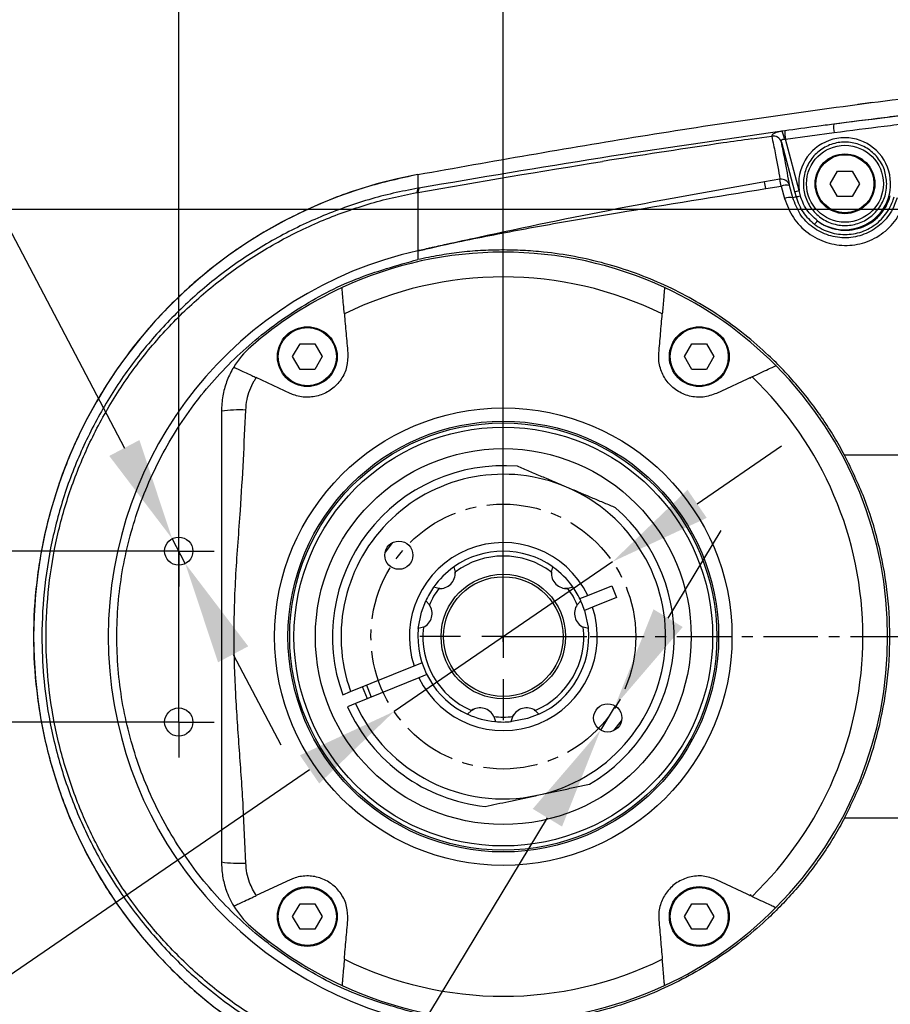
# Model space of a CAD drawing. Header units: millimetres. Extents: x 7590 to 10884, y -1862 to 419.
# Tile 61 of 83: x 8083 to 8184, y -53 to 62. Entities that reach past the tile are written whole.
import ezdxf

# ---------------------------------------------------------------- set-up
doc = ezdxf.new("R2010")
doc.units = ezdxf.units.MM
doc.header["$PDSIZE"] = -1
doc.linetypes.add('CENTER', pattern=[10.16, 6.35, -1.27, 1.27, -1.27])
doc.layers.add('D中心线OR符号线', color=7, linetype='Continuous')
doc.styles.get("Standard").update_dxf_attribs({"font": 'times.ttf'})
doc.dimstyles.new('ISO-25', dxfattribs={"dimtxt": 18, "dimasz": 15, "dimexe": 1.25, "dimexo": 0.625, "dimtad": 1, "dimtoh": 1, "dimtxsty": 'Standard', "dimcen": 2.5, "dimadec": 0, "dimazin": 0, "dimtfac": 1, "dimtmove": 0, "dimatfit": 3, "dimfxl": 1, "dimarcsym": 0})

# ---------------------------------------------------------------- blocks, each defined once
blk = doc.blocks.new('SW_CENTERMARKSYMBOL_15')
at = {"layer": 'D中心线OR符号线', "color": 0}
for p, q in [((0, 0.5), (0, 0.83)), ((0, 0), (0, 0.5)), ((-0.5, 0), (-0.83, 0)), ((0, 0), (-0.5, 0)), ((0, 0), (0, -0.5)), ((0, 0), (0.5, 0)), ((0.5, 0), (0.83, 0)), ((0, -0.5), (0, -0.83))]:
    blk.add_line(p, q, dxfattribs=at)
blk = doc.blocks.new('SW_CENTERMARKSYMBOL_16')
at = {"layer": 'D中心线OR符号线', "color": 0}
for p, q in [((0, 0.5), (0, 0.83)), ((0, 0), (0, 0.5)), ((-0.5, 0), (-0.83, 0)), ((0, 0), (-0.5, 0)), ((0, 0), (0, -0.5)), ((0, 0), (0.5, 0)), ((0.5, 0), (0.83, 0)), ((0, -0.5), (0, -0.83))]:
    blk.add_line(p, q, dxfattribs=at)
blk = doc.blocks.new('SW_CENTERMARKSYMBOL_17')
at = {"layer": 'D中心线OR符号线', "color": 0}
for p, q in [((0, 1), (0, 1.958)), ((0, 0), (0, 0.5)), ((-1, 0), (-1.958, 0)), ((0, 0), (-0.5, 0)), ((0, 0), (0, -0.5)), ((0, 0), (0.5, 0)), ((1, 0), (1.958, 0)), ((0, -1), (0, -1.958))]:
    blk.add_line(p, q, dxfattribs=at)
blk = doc.blocks.new('*D56')
at = {"color": 0, "lineweight": -2}
for p, q in [((8194.14, 40.8), (8194.14, 95.82)), ((8214.14, 40.8), (8214.14, 95.82)), ((8182.14, 94.57), (8170.14, 94.57)), ((8214.14, 94.57), (8194.14, 94.57)), ((8226.14, 94.57), (8238.14, 94.57))]:
    blk.add_line(p, q, dxfattribs=at)
at = {"color": 0}
for points in [[(8182.14, 92.57), (8182.14, 96.57), (8194.14, 94.57)], [(8226.14, 96.57), (8226.14, 92.57), (8214.14, 94.57)]]:
    blk.add_solid(points, dxfattribs=at)
at = {"layer": 'Defpoints', "color": 0}
for p in [(8194.14, 94.57), (8194.14, 40.18), (8214.14, 40.18)]:
    blk.add_point(p, dxfattribs=at)
at = {"color": 0, "insert": (8209.86, 102.82), "char_height": 15, "attachment_point": 5}
blk.add_mtext('20', dxfattribs=at)
blk = doc.blocks.new('*D58')
at = {"color": 0, "lineweight": -2}
for p, q in [((8139.14, -10.45), (8139.14, 95.82)), ((8194.14, 40.8), (8194.14, 95.82)), ((8151.14, 94.57), (8182.14, 94.57))]:
    blk.add_line(p, q, dxfattribs=at)
at = {"color": 0}
for points in [[(8151.14, 96.57), (8151.14, 92.57), (8139.14, 94.57)], [(8182.14, 92.57), (8182.14, 96.57), (8194.14, 94.57)]]:
    blk.add_solid(points, dxfattribs=at)
at = {"layer": 'Defpoints', "color": 0}
for p in [(8194.14, 94.57), (8194.14, 40.18), (8139.14, -11.07)]:
    blk.add_point(p, dxfattribs=at)
at = {"color": 0, "insert": (8164.14, 102.82), "char_height": 15, "attachment_point": 5}
blk.add_mtext('55', dxfattribs=at)
blk = doc.blocks.new('*D59')
at = {"color": 0, "lineweight": -2}
for p, q in [((8101.14, -19.29), (8101.14, 95.82)), ((8139.14, -9.2), (8139.14, 95.82)), ((8127.14, 94.57), (8113.14, 94.57))]:
    blk.add_line(p, q, dxfattribs=at)
at = {"color": 0}
for points in [[(8113.14, 96.57), (8113.14, 92.57), (8101.14, 94.57)], [(8127.14, 92.57), (8127.14, 96.57), (8139.14, 94.57)]]:
    blk.add_solid(points, dxfattribs=at)
at = {"layer": 'Defpoints', "color": 0}
for p in [(8101.14, 94.57), (8139.14, -9.82), (8101.14, -19.91)]:
    blk.add_point(p, dxfattribs=at)
at = {"color": 0, "insert": (8120.14, 102.82), "char_height": 15, "attachment_point": 5}
blk.add_mtext('38', dxfattribs=at)
blk = doc.blocks.new('*D60')
at = {"color": 0, "lineweight": -2}
for p, q in [((8139.14, -9.2), (8139.14, 144.1)), ((8269.14, 40.8), (8269.14, 144.1)), ((8151.14, 142.85), (8257.14, 142.85))]:
    blk.add_line(p, q, dxfattribs=at)
at = {"color": 0}
for points in [[(8151.14, 144.85), (8151.14, 140.85), (8139.14, 142.85)], [(8257.14, 140.85), (8257.14, 144.85), (8269.14, 142.85)]]:
    blk.add_solid(points, dxfattribs=at)
at = {"layer": 'Defpoints', "color": 0}
for p in [(8269.14, 142.85), (8269.14, 40.18), (8139.14, -9.82)]:
    blk.add_point(p, dxfattribs=at)
at = {"color": 0, "insert": (8204.14, 151.11), "char_height": 15, "attachment_point": 5}
blk.add_mtext('130', dxfattribs=at)
blk = doc.blocks.new('*D61')
at = {"color": 0, "lineweight": -2}
for p, q in [((7983.58, 92.62), (8052.4, 92.62)), ((8052.4, 92.62), (8094.78, 12.25)), ((8101.91, -1.28), (8100.37, 1.64)), ((8107.51, -11.9), (8113.11, -22.51))]:
    blk.add_line(p, q, dxfattribs=at)
at = {"color": 0}
for points in [[(8093.01, 11.32), (8096.54, 13.18), (8100.37, 1.64)], [(8109.28, -10.96), (8105.74, -12.83), (8101.91, -1.28)]]:
    blk.add_solid(points, dxfattribs=at)
at = {"layer": 'Defpoints', "color": 0}
for p in [(8100.37, 1.64), (8101.91, -1.28)]:
    blk.add_point(p, dxfattribs=at)
at = {"color": 0, "insert": (8017.68, 100.9), "char_height": 15, "attachment_point": 5}
blk.add_mtext('{\\fTimes New Roman|b0|i0|c0|p0;2-M4\\famgdt|b0|i0|c0|p0;\\W0.7;x\\fTimes New Roman|b0|i0|c0|p0;8}', dxfattribs=at)
blk = doc.blocks.new('*D63')
at = {"color": 0, "lineweight": -2}
for p, q in [((8196.67, -46.41), (8198.89, -34.61)), ((8194.45, -58.2), (8193.84, -61.44)), ((8172.01, -177.43), (8191.62, -73.24)), ((8103.06, -177.43), (8172.01, -177.43))]:
    blk.add_line(p, q, dxfattribs=at)
at = {"color": 0}
for points in [[(8194.7, -46.04), (8198.63, -46.78), (8194.45, -58.2)], [(8193.58, -73.61), (8189.65, -72.87), (8193.84, -61.44)]]:
    blk.add_solid(points, dxfattribs=at)
at = {"layer": 'Defpoints', "color": 0}
for p in [(8194.45, -58.2), (8193.84, -61.44)]:
    blk.add_point(p, dxfattribs=at)
at = {"color": 0, "insert": (8137.22, -169.14), "char_height": 15, "attachment_point": 5}
blk.add_mtext('{\\fTimes New Roman|b0|i0|c0|p18;4-M4\\famgdt|b0|i0|c0|p18;\\W0.7;x\\fTimes New Roman|b0|i0|c0|p18;8}', dxfattribs=at)
blk = doc.blocks.new('*D64')
at = {"color": 0, "lineweight": -2}
for p, q in [((8268.52, 40.18), (7973.51, 40.18)), ((7974.76, 28.18), (7974.76, -47.82)), ((8268.52, -59.82), (7973.51, -59.82))]:
    blk.add_line(p, q, dxfattribs=at)
at = {"color": 0}
for points in [[(7976.76, 28.18), (7972.76, 28.18), (7974.76, 40.18)], [(7972.76, -47.82), (7976.76, -47.82), (7974.76, -59.82)]]:
    blk.add_solid(points, dxfattribs=at)
at = {"layer": 'Defpoints', "color": 0}
for p in [(8269.14, 40.18), (7974.76, -59.82), (8269.14, -59.82)]:
    blk.add_point(p, dxfattribs=at)
at = {"color": 0, "insert": (7966.51, -11.6), "char_height": 15, "attachment_point": 5, "rotation": 90}
blk.add_mtext('100', dxfattribs=at)
blk = doc.blocks.new('*D65')
at = {"color": 0, "lineweight": -2}
for p, q in [((8026.02, 12.18), (8026.02, 24.18)), ((8100.52, 0.18), (8024.77, 0.18)), ((8026.02, 0.18), (8026.02, -19.82)), ((8100.52, -19.82), (8024.77, -19.82)), ((8026.02, -31.82), (8026.02, -43.82))]:
    blk.add_line(p, q, dxfattribs=at)
at = {"color": 0}
for points in [[(8024.02, 12.18), (8028.02, 12.18), (8026.02, 0.18)], [(8028.02, -31.82), (8024.02, -31.82), (8026.02, -19.82)]]:
    blk.add_solid(points, dxfattribs=at)
at = {"layer": 'Defpoints', "color": 0}
for p in [(8101.14, 0.18), (8026.02, -19.82), (8101.14, -19.82)]:
    blk.add_point(p, dxfattribs=at)
at = {"color": 0, "insert": (8017.76, -7.06), "char_height": 15, "attachment_point": 5, "rotation": 90}
blk.add_mtext('20', dxfattribs=at)
blk = doc.blocks.new('*D117')
at = {"color": 0, "lineweight": -2}
for p, q in [((8158.44, -7.67), (8164.65, 2.6)), ((8152.23, -17.93), (8150.52, -20.76)), ((8054.91, -178.79), (8144.31, -31.03)), ((7956.33, -178.79), (8054.91, -178.79))]:
    blk.add_line(p, q, dxfattribs=at)
at = {"color": 0}
for points in [[(8156.73, -6.63), (8160.15, -8.7), (8152.23, -17.93)], [(8146.02, -32.06), (8142.59, -29.99), (8150.52, -20.76)]]:
    blk.add_solid(points, dxfattribs=at)
at = {"layer": 'Defpoints', "color": 0}
for p in [(8152.23, -17.93), (8150.52, -20.76)]:
    blk.add_point(p, dxfattribs=at)
at = {"color": 0, "insert": (8005.31, -154.56), "char_height": 15, "attachment_point": 5}
blk.add_mtext('{\\fTimes New Roman|b0|i0|c0|p0;2-M4\\f宋体|b0|i0|c134|p18;通\\P(机械档块)}', dxfattribs=at)
blk = doc.blocks.new('*D118')
at = {"color": 0, "lineweight": -2}
for p, q in [((8161.83, 5.72), (8171.73, 12.5)), ((8151.93, -1.06), (8126.36, -18.58)), ((8011.71, -97.13), (8116.46, -25.37)), ((7976.43, -97.13), (8011.71, -97.13))]:
    blk.add_line(p, q, dxfattribs=at)
at = {"color": 0}
for points in [[(8160.7, 7.37), (8162.96, 4.07), (8151.93, -1.06)], [(8117.59, -27.02), (8115.33, -23.72), (8126.36, -18.58)]]:
    blk.add_solid(points, dxfattribs=at)
at = {"layer": 'Defpoints', "color": 0}
for p in [(8151.93, -1.06), (8126.36, -18.58)]:
    blk.add_point(p, dxfattribs=at)
at = {"color": 0, "insert": (7993.75, -88.68), "char_height": 15, "attachment_point": 5}
blk.add_mtext('∅31', dxfattribs=at)

msp = doc.modelspace()

# ---------------------------------------------------------------- linework, layer by layer
at = {"color": 7, "lineweight": 25}
for p, q in [((8182.33, 52.677), (8180.667, 52.462)), ((8168.23, 48.436), (8170.569, 48.768)), ((8170.569, 48.768), (8170.573, 48.736)), ((8172.118, 49.382), (8171.773, 49.328)), ((8172.049, 48.41), (8172.171, 48.404)), ((8172.171, 48.404), (8177.869, 49.17)), ((8173.779, 42.391), (8172.171, 48.404)), ((8171.698, 48.057), (8171.691, 48.091)), ((8171.698, 48.057), (8173.248, 42.262)), ((8177.422, 43.178), (8178.282, 44.667)), ((8178.282, 44.667), (8180.002, 44.667)), ((8180.002, 44.667), (8180.862, 43.178)), ((8129.142, 42.647), (8129.004, 42.137)), ((8129.255, 42.667), (8129.142, 42.161)), ((8171.532, 43.7), (8169.738, 43.395)), ((8169.877, 42.618), (8171.673, 42.902)), ((8171.673, 42.902), (8172.072, 41.453)), ((8173.042, 41.543), (8172.659, 42.989)), ((8178.282, 41.688), (8177.422, 43.178)), ((8180.862, 43.178), (8180.002, 41.688)), ((8173.414, 41.643), (8173.042, 41.543)), ((8173.248, 42.262), (8173.414, 41.643)), ((8173.928, 41.768), (8173.779, 42.391)), ((8180.002, 41.688), (8178.282, 41.688)), ((8114.479, 22.944), (8115.339, 24.433)), ((8115.339, 24.433), (8117.059, 24.433)), ((8117.059, 24.433), (8117.919, 22.944)), ((8160.365, 22.944), (8161.225, 24.433)), ((8161.225, 24.433), (8162.945, 24.433)), ((8162.945, 24.433), (8163.805, 22.944)), ((8115.339, 21.454), (8114.479, 22.944)), ((8117.919, 22.944), (8117.059, 21.454)), ((8161.225, 21.454), (8160.365, 22.944)), ((8163.805, 22.944), (8162.945, 21.454)), ((8117.059, 21.454), (8115.339, 21.454)), ((8162.945, 21.454), (8161.225, 21.454)), ((8114.192, 18.639), (8110.223, 20.489)), ((8168.26, 20.582), (8164.093, 18.639)), ((8168.141, 20.382), (8167.977, 20.462)), ((8133.361, -1.663), (8133.513, -2.266)), ((8133.509, -2.251), (8133.484, -2.602)), ((8144.771, -2.266), (8144.923, -1.663)), ((8144.789, -2.401), (8144.781, -2.227)), ((8131.586, -4.193), (8130.983, -4.041)), ((8131.716, -4.176), (8131.542, -4.182)), ((8146.77, -4.175), (8146.362, -4.164)), ((8147.301, -4.041), (8146.698, -4.193)), ((8149.029, -5.001), (8151.833, -3.863)), ((8151.833, -3.863), (8152.397, -5.253)), ((8130.056, -5.647), (8130.489, -6.093)), ((8147.795, -6.093), (8148.229, -5.647)), ((8148.1, -5.378), (8149.029, -5.001)), ((8152.397, -5.253), (8149.593, -6.39)), ((8130.479, -6.079), (8130.633, -6.404)), ((8147.746, -6.211), (8147.829, -6.059)), ((8149.593, -6.39), (8148.664, -6.767)), ((8129.784, -8.725), (8129.185, -8.895)), ((8149.099, -8.895), (8148.501, -8.725)), ((8121.268, -16.266), (8128.691, -13.254)), ((8128.691, -13.254), (8129.62, -12.877)), ((8129.255, -14.644), (8121.832, -17.656)), ((8130.184, -14.267), (8129.255, -14.644)), ((8123.223, -17.092), (8122.659, -15.702)), ((8120.341, -16.643), (8121.268, -16.266)), ((8121.832, -17.656), (8120.905, -18.033)), ((8135.399, -18.485), (8135.723, -18.331)), ((8142.753, -18.426), (8142.905, -18.509)), ((8134.967, -18.909), (8135.413, -18.476)), ((8137.967, -19.079), (8138.058, -19.226)), ((8138.045, -19.181), (8138.215, -19.779)), ((8140.069, -19.779), (8140.239, -19.181)), ((8140.237, -19.189), (8140.436, -18.9)), ((8142.871, -18.476), (8143.318, -18.909)), ((8114.192, -38.283), (8110.223, -40.134)), ((8168.26, -40.227), (8164.093, -38.283)), ((8167.965, -40.112), (8168.157, -40.018)), ((8114.479, -42.588), (8115.339, -41.099)), ((8115.339, -41.099), (8117.059, -41.099)), ((8117.059, -41.099), (8117.919, -42.588)), ((8160.365, -42.588), (8161.225, -41.099)), ((8161.225, -41.099), (8162.945, -41.099)), ((8162.945, -41.099), (8163.805, -42.588)), ((8115.339, -44.078), (8114.479, -42.588)), ((8117.919, -42.588), (8117.059, -44.078)), ((8161.225, -44.078), (8160.365, -42.588)), ((8163.805, -42.588), (8162.945, -44.078)), ((8117.059, -44.078), (8115.339, -44.078)), ((8162.945, -44.078), (8161.225, -44.078))]:
    msp.add_line(p, q, dxfattribs=at)
at = {"linetype": 'CENTER'}
msp.add_line((8139.142, -9.822), (8922.207, -9.822), dxfattribs=at)
at = {"color": 8, "lineweight": 25}
msp.add_line((8152.1, -20.826), (8152.985, -19.691), dxfattribs=at)
at = {"color": 8, "lineweight": 25, "flags": 128}
for points in [[(8126.184, 1.182), (8125.687, 0.568), (8125.3, 0.046)], [(8123.123, -15.514), (8123.264, -15.895), (8123.687, -16.904)]]:
    msp.add_lwpolyline(points, dxfattribs=at)
at = {"color": 7, "lineweight": 25, "flags": 128}
for points in [[(8129.187, -8.875), (8129.553, -6.983), (8130.052, -5.654)], [(8148.664, -6.767), (8148.426, -6.106), (8148.235, -5.661)], [(8148.664, -6.767), (8149.081, -8.714), (8149.092, -8.826)], [(8143.305, -18.915), (8141.961, -19.417), (8140.127, -19.774)]]:
    msp.add_lwpolyline(points, dxfattribs=at)
at = {"color": 7, "lineweight": 25}
for centre, radius in [((8179.142, 43.178), 4.5), ((8179.142, 43.178), 3.5), ((8179.142, 43.178), 3.4), ((8116.199, 22.944), 3.5), ((8116.199, 22.944), 3.4), ((8162.085, 22.944), 3.5), ((8162.085, 22.944), 3.4), ((8139.142, -9.822), 26.774), ((8139.142, -9.822), 25.209), ((8139.142, -9.822), 25.009), ((8139.142, -9.822), 24.509), ((8139.142, -9.822), 22), ((8101.142, 0.178), 1.65), ((8126.913, -0.298), 1.65), ((8139.142, -9.822), 7.289), ((8139.142, -9.822), 7), ((8101.142, -19.822), 1.65), ((8151.371, -19.346), 1.65), ((8116.199, -42.588), 3.5), ((8162.085, -42.588), 3.5), ((8116.199, -42.588), 3.4), ((8162.085, -42.588), 3.4)]:
    msp.add_circle(centre, radius, dxfattribs=at)
at = {"linetype": 'CENTER'}
msp.add_circle((8139.142, -9.822), 15.5, dxfattribs=at)
at = {"color": 7, "lineweight": 25}
for centre, radius, start, end in [((8181.415, 49.831), 3.607, 174.94676, 190.55639), ((8170.739, 47.781), 1.001, 18.00592, 99.73079), ((8170.762, 47.777), 0.978, 16.66506, 101.13049), ((8169.557, 48.16), 2.505, 5.73202, 27.80124), ((8175.713, 49.085), 3.607, 175.28422, 190.88803), ((8179.103, 43.178), 5.382, 233.69516, 188.40646), ((8139.142, -9.822), 55, 100.47571, 259.5243), ((8136.904, 37.095), 33.432, 9.50911, 10.86274), ((8171.703, 42.721), 0.993, 15.64968, 99.89943), ((8134.983, 36.843), 37.186, 9.37669, 10.6251), ((8172.302, 41.411), 1.618, 77.23219, 112.8784), ((8172.703, 39.934), 1.645, 78.09095, 112.54866), ((8172.123, 48.032), 5.88, 281.03613, 286.36219), ((8172.351, 47.141), 5.6, 280.93813, 286.35002), ((8179.199, 43.178), 5.439, 232.88068, 344.97508), ((8174.355, 39.854), 1.862, 310.63398, 327.00625), ((8139.142, -9.822), 46.25, 102.48767, 257.51234), ((8139.142, -9.822), 45, 65.19081, 114.80919), ((8139.142, -9.822), 42.098, 63.76168, 116.23832), ((8139.142, -9.822), 45, 114.80919, 131.08233), ((8139.142, -9.822), 45, 44.80919, 65.19081), ((8116.142, 16.56), 10, 131.08233, 148.91419), ((8139.142, -9.822), 45, 315.19081, 44.80919), ((8139.142, -9.822), 42.098, 313.76168, 46.23832), ((8108.306, 0.478), 16.227, 87.56849, 97.66199), ((8139.142, -9.822), 20, 85.28326, 199.93929), ((8139.142, -9.822), 19, 67.08839, 199.82613), ((8139.142, -9.822), 19, 282.08839, 67.08839), ((8139.142, -9.822), 20, 300.28326, 48.89352), ((8139.142, -9.822), 11, 25.99795, 198.17883), ((8139.142, -9.822), 10, 54.68015, 125.31986), ((8139.142, -9.822), 9.423, 53.31352, 126.68649), ((8139.142, -9.822), 10, 125.64197, 144.39629), ((8131.717, -2.398), 1.8, 265.80873, 4.19121), ((8146.567, -2.398), 1.8, 175.8088, 274.19128), ((8139.142, -9.822), 10, 35.66721, 54.47233), ((8139.142, -9.822), 10, 144.68008, 155.31993), ((8139.142, -9.822), 9.423, 143.31345, 156.68656), ((8139.142, -9.822), 9.423, 23.31345, 36.68656), ((8139.142, -9.822), 10, 24.68008, 35.31993), ((8139.142, -9.822), 11, 205.99795, 18.17883), ((8129, -7.105), 1.8, 295.8088, 34.19128), ((8149.284, -7.105), 1.8, 145.80873, 244.19121), ((8139.142, -9.822), 10, 174.68015, 245.31986), ((8139.142, -9.822), 9.423, 173.31352, 246.68649), ((8139.142, -9.822), 9.423, 293.31352, 6.68649), ((8139.142, -9.822), 10, 294.68015, 5.31986), ((8139.142, -9.822), 20, 204.23748, 263.89352), ((8139.142, -9.822), 19, 204.35065, 282.08839), ((8136.424, -19.964), 1.8, 25.80872, 124.19121), ((8141.86, -19.964), 1.8, 55.80879, 154.19128), ((8139.142, -9.822), 10, 245.48317, 264.41016), ((8139.142, -9.822), 9.423, 263.31345, 276.68656), ((8139.142, -9.822), 10, 264.68008, 275.31993), ((8108.306, -20.122), 16.227, 262.33801, 272.43151), ((8116.142, -36.204), 10, 211.08581, 228.91767), ((8139.142, -9.822), 45, 294.80919, 315.19081), ((8139.142, -9.822), 45, 228.91767, 245.19081), ((8139.142, -9.822), 42.098, 243.76168, 296.23832), ((8139.142, -9.822), 45, 245.19081, 294.80919)]:
    msp.add_arc(centre, radius, start, end, dxfattribs=at)
for points, knots in [([(8129.142, 44.261), (8137.822, 45.804), (8155.184, 48.891), (8181.367, 52.678), (8207.636, 55.79), (8235.685, 58.274), (8265.51, 59.901), (8297.083, 60.415), (8319.275, 59.9), (8335.496, 59.155), (8350.344, 58.311), (8373.149, 56.388), (8399.29, 53.313), (8416.236, 50.603), (8424.142, 49.338)], [0, 0, 0, 0, 0.089163, 0.1783585, 0.2675466, 0.3566994, 0.4631284, 0.5695945, 0.6760172, 0.687582, 0.7338427, 0.8264335, 0.9190244, 1, 1, 1, 1]), ([(8395.266, 50.732), (8388.694, 51.612), (8375.551, 53.372), (8353.567, 55.571), (8329.326, 57.214), (8302.843, 58.044), (8276.429, 57.962), (8250.784, 57.048), (8225.935, 55.398), (8201.815, 53.163), (8185.819, 51.153), (8177.822, 50.149)], [0, 0, 0, 0, 0.091125, 0.1822477, 0.3035942, 0.4249828, 0.5463338, 0.6665808, 0.7777082, 0.8888671, 1, 1, 1, 1]), ([(8186.702, 51.27), (8185.698, 51.147), (8182.736, 50.786), (8179.777, 50.403), (8177.822, 50.149)], [0, 0, 0, 0, 0.3391875, 1, 1, 1, 1]), ([(8177.822, 50.149), (8177.164, 50.062), (8175.262, 49.811), (8173.361, 49.552), (8172.118, 49.382)], [0, 0, 0, 0, 0.3459645, 1, 1, 1, 1]), ([(8177.869, 49.17), (8179.822, 49.424), (8182.778, 49.808), (8185.737, 50.169), (8186.74, 50.292)], [0, 0, 0, 0, 0.660821, 1, 1, 1, 1]), ([(8171.773, 49.328), (8164.669, 48.31), (8150.46, 46.274), (8136.324, 43.869), (8129.255, 42.667)], [0, 0, 0, 0, 0.4999072, 1, 1, 1, 1]), ([(8168.23, 48.436), (8167.119, 48.277), (8161.563, 47.477), (8155.743, 46.59), (8151.037, 45.845), (8150.765, 45.802)], [0, 0, 0, 0, 0.1906283, 0.9531555, 1, 1, 1, 1]), ([(8171.773, 49.328), (8171.726, 49.32), (8171.521, 49.282), (8171.173, 49.201), (8170.815, 49.07), (8170.604, 48.923), (8170.58, 48.816), (8170.569, 48.768)], [0, 0, 0, 0, 0.0664039, 0.2926525, 0.5317465, 0.7913163, 1, 1, 1, 1]), ([(8170.573, 48.736), (8170.713, 48.062), (8170.995, 46.702), (8171.288, 45.116), (8171.45, 44.181), (8171.53, 43.714), (8171.532, 43.7)], [0, 0, 0, 0, 0.3256122, 0.6571636, 0.9893174, 1, 1, 1, 1]), ([(8171.691, 48.091), (8171.687, 48.132), (8171.679, 48.205), (8171.708, 48.28), (8171.755, 48.336), (8171.803, 48.366), (8171.885, 48.395), (8171.944, 48.405), (8172.012, 48.41), (8172.033, 48.41), (8172.049, 48.41)], [0, 0, 0, 0, 0.2356278, 0.4269296, 0.4968528, 0.6785187, 0.7201957, 0.9147453, 0.9347975, 1, 1, 1, 1]), ([(8172.659, 42.989), (8172.657, 43.003), (8172.577, 43.471), (8172.415, 44.411), (8172.119, 46.006), (8171.838, 47.377), (8171.698, 48.057)], [0, 0, 0, 0, 0.0106123, 0.3418965, 0.6732071, 1, 1, 1, 1]), ([(8184.033, 43.178), (8184.012, 42.842), (8183.958, 41.962), (8183.407, 40.61), (8182.329, 39.35), (8180.886, 38.515), (8179.244, 38.203), (8177.586, 38.454), (8176.104, 39.244), (8174.969, 40.481), (8174.312, 42.02), (8174.202, 43.683), (8174.646, 45.286), (8175.591, 46.652), (8176.937, 47.633), (8178.535, 48.115), (8180.209, 48.04), (8181.768, 47.412), (8183.018, 46.301), (8183.869, 44.834), (8183.978, 43.73), (8184.033, 43.178)], [0, 0, 0, 0, 0.0328378, 0.08616287, 0.13952147, 0.19313585, 0.24703954, 0.30114045, 0.35525836, 0.40920376, 0.4628636, 0.51625218, 0.56950274, 0.622807, 0.67633215, 0.7301502, 0.7842064, 0.83834067, 0.89235673, 0.94611017, 1, 1, 1, 1]), ([(8129.142, 42.161), (8129.142, 42.161), (8136.338, 43.444), (8143.552, 44.623), (8150.765, 45.802)], [0, 0, 0, 0, 0.0000027, 1, 1, 1, 1]), ([(8129.142, 44.261), (8127.07, 43.806), (8122.925, 42.896), (8116.961, 40.632), (8111.284, 37.745), (8105.981, 34.21), (8101.12, 30.089), (8096.769, 25.434), (8092.983, 20.309), (8089.814, 14.78), (8087.305, 8.923), (8085.487, 2.816), (8084.387, -3.461), (8084.02, -9.822), (8084.387, -16.184), (8085.487, -22.46), (8087.305, -28.568), (8089.814, -34.425), (8092.983, -39.954), (8096.769, -45.079), (8101.121, -49.733), (8105.979, -53.859), (8111.289, -57.373), (8116.497, -60.105), (8120.033, -61.335), (8121.565, -61.868)], [0, 0, 0, 0, 0.0439161, 0.0878691, 0.1317828, 0.1756996, 0.2196519, 0.2635655, 0.3074824, 0.3514346, 0.3953483, 0.4392652, 0.4832174, 0.5271311, 0.5710479, 0.6150002, 0.6589138, 0.7028307, 0.7467829, 0.7906966, 0.8346135, 0.8785657, 0.9224794, 0.9663962, 1, 1, 1, 1]), ([(8129.142, 44.261), (8129.142, 44.261), (8129.142, 44.254), (8129.142, 44.011), (8129.142, 43.103), (8129.142, 42.647)], [0, 0, 0, 0, 0.0080944, 0.5017776, 1, 1, 1, 1]), ([(8129.142, 42.647), (8128.178, 42.462), (8125.267, 41.903), (8120.506, 40.483), (8114.998, 38.181), (8109.785, 35.278), (8104.943, 31.802), (8100.517, 27.816), (8096.557, 23.366), (8093.13, 18.493), (8090.262, 13.272), (8087.983, 7.765), (8086.347, 2.03), (8085.351, -3.851), (8085.035, -9.377), (8085.258, -14.466), (8085.92, -19.524), (8087.193, -24.927), (8089.203, -30.565), (8091.826, -35.953), (8095.054, -41.01), (8098.827, -45.681), (8103.094, -49.903), (8107.816, -53.602), (8112.915, -56.756), (8118.224, -59.257), (8123.647, -61.156), (8127.31, -61.913), (8129.142, -62.292)], [0, 0, 0, 0, 0.019851, 0.0599681, 0.1002116, 0.1403283, 0.1802795, 0.2203563, 0.2603071, 0.3001913, 0.3402014, 0.3800854, 0.4199783, 0.4599977, 0.4998906, 0.5311364, 0.5623822, 0.6024328, 0.6426113, 0.6826621, 0.7229011, 0.7632693, 0.8035087, 0.8437582, 0.8841362, 0.9243861, 0.962193, 1, 1, 1, 1]), ([(8169.738, 43.395), (8163.958, 42.369), (8152.762, 40.381), (8140.368, 37.79), (8133.105, 36.205), (8131.058, 35.761), (8130.008, 35.525), (8129.585, 35.419), (8129.28, 35.357), (8129.224, 35.346), (8129.166, 35.337), (8129.145, 35.334), (8129.142, 35.334)], [0, 0, 0, 0, 0.4253513, 0.82385315, 0.91761922, 0.9640733, 0.97558069, 0.99563542, 0.99564455, 0.99825507, 0.99976283, 1, 1, 1, 1]), ([(8129.255, 42.667), (8129.217, 42.66), (8129.18, 42.654), (8129.142, 42.647), (8129.142, 42.647)], [0, 0, 0, 0, 0.99947737, 1, 1, 1, 1]), ([(8129.004, -61.781), (8127.191, -61.398), (8123.566, -60.633), (8118.206, -58.73), (8112.963, -56.234), (8107.932, -53.095), (8103.279, -49.421), (8099.078, -45.235), (8095.366, -40.611), (8092.193, -35.611), (8089.615, -30.288), (8087.642, -24.722), (8086.392, -19.392), (8085.742, -14.402), (8085.523, -9.383), (8085.833, -3.932), (8086.811, 1.869), (8088.417, 7.528), (8090.655, 12.967), (8093.474, 18.125), (8096.844, 22.947), (8100.741, 27.355), (8105.1, 31.309), (8109.875, 34.764), (8115.02, 37.656), (8120.462, 39.957), (8125.169, 41.383), (8128.049, 41.949), (8129.004, 42.137)], [0, 0, 0, 0, 0.0378967, 0.0757933, 0.1160807, 0.1564958, 0.1967828, 0.2370057, 0.2773565, 0.3175791, 0.3575809, 0.3977091, 0.4377107, 0.46891, 0.5001093, 0.5399451, 0.5799059, 0.6197417, 0.6595899, 0.699563, 0.7394113, 0.7793685, 0.8194511, 0.8594086, 0.8995942, 0.9399067, 0.9800927, 1, 1, 1, 1]), ([(8129.004, 42.137), (8129.05, 42.145), (8129.096, 42.153), (8129.142, 42.161), (8129.142, 42.161)], [0, 0, 0, 0, 0.9995757, 1, 1, 1, 1]), ([(8129.141, 35.333), (8129.144, 35.333), (8129.166, 35.336), (8129.223, 35.345), (8129.55, 35.409), (8132.318, 36.083), (8137.549, 37.145), (8145.019, 38.531), (8155.798, 40.34), (8164.088, 41.681), (8169.877, 42.618)], [0, 0, 0, 0, 0.0002397, 0.0017596, 0.0043824, 0.0244623, 0.207867, 0.3914738, 0.5750573, 1, 1, 1, 1]), ([(8129.142, 42.161), (8129.142, 41.591), (8129.142, 40.34), (8129.142, 38.695), (8129.142, 36.97), (8129.142, 35.903), (8129.142, 35.334)], [0, 0, 0, 0, 0.1935906, 0.4245575, 0.6932807, 1, 1, 1, 1]), ([(8185.24, 41.544), (8185.047, 40.999), (8184.615, 39.781), (8183.269, 38.242), (8181.422, 37.152), (8179.326, 36.738), (8177.213, 37.028), (8175.309, 38.003), (8173.781, 39.552), (8173.289, 40.879), (8173.042, 41.543)], [0, 0, 0, 0, 0.1045028, 0.233642, 0.3620881, 0.4890226, 0.6148125, 0.7415711, 0.8706963, 1, 1, 1, 1]), ([(8173.414, 41.643), (8173.644, 41.01), (8174.097, 39.762), (8175.082, 38.877), (8175.568, 38.442)], [0, 0, 0, 0, 0.5076603, 1, 1, 1, 1]), ([(8175.917, 38.841), (8175.477, 39.238), (8174.78, 39.867), (8174.195, 40.932), (8174.009, 41.514), (8173.928, 41.768)], [0, 0, 0, 0, 0.4910905, 0.778133, 1, 1, 1, 1]), ([(8175.568, 38.442), (8175.864, 38.242), (8176.713, 37.669), (8178.373, 37.18), (8180.403, 37.254), (8182.301, 38.008), (8183.835, 39.346), (8184.602, 40.678), (8184.84, 41.478), (8184.887, 41.638)], [0, 0, 0, 0, 0.0925333, 0.2650462, 0.4380916, 0.6113175, 0.7842894, 0.9566838, 1, 1, 1, 1]), ([(8172.072, 41.453), (8172.367, 40.681), (8172.957, 39.135), (8174.741, 37.334), (8176.949, 36.189), (8179.398, 35.834), (8181.825, 36.294), (8183.96, 37.542), (8185.509, 39.315), (8186.001, 40.72), (8186.222, 41.348)], [0, 0, 0, 0, 0.1298109, 0.2599416, 0.3875587, 0.5136253, 0.6401763, 0.767794, 0.8960368, 1, 1, 1, 1]), ([(8179.092, 11.428), (8178.697, 12.145), (8177.902, 13.586), (8176.565, 15.651), (8175.129, 17.647), (8173.59, 19.553), (8171.947, 21.378), (8169.044, 24.268), (8164.55, 27.864), (8158.095, 31.488), (8151.147, 34.015), (8145.49, 35.078), (8141.413, 35.393), (8138.942, 35.448), (8136.458, 35.372), (8134.008, 35.167), (8131.569, 34.794), (8129.965, 34.473), (8129.142, 34.309)], [0, 0, 0, 0, 0.041628, 0.083673, 0.1249846, 0.1665983, 0.20815, 0.2497623, 0.3748231, 0.4993123, 0.6245504, 0.7490555, 0.7905525, 0.8323723, 0.8746363, 0.9168601, 0.9573222, 1, 1, 1, 1]), ([(8129.142, 35.333), (8129.142, 35.162), (8129.142, 34.856), (8129.142, 34.476), (8129.142, 34.309)], [0, 0, 0, 0, 0.5596507, 1, 1, 1, 1]), ([(8120.53, 27.938), (8120.497, 28.312), (8120.432, 29.063), (8120.346, 30.04), (8120.286, 30.726), (8120.262, 31), (8120.261, 31.019), (8120.26, 31.025)], [0, 0, 0, 0, 0.2370031, 0.4757631, 0.704342, 0.9181977, 1, 1, 1, 1]), ([(8158.024, 31.025), (8158.021, 30.993), (8158.016, 30.928), (8157.972, 30.43), (8157.907, 29.688), (8157.831, 28.815), (8157.777, 28.204), (8157.754, 27.938)], [0, 0, 0, 0, 0.2025633, 0.4049936, 0.6122995, 0.8313376, 1, 1, 1, 1]), ([(8120.53, 27.938), (8120.597, 27.174), (8120.731, 25.644), (8120.864, 24.12), (8120.931, 23.358)], [0, 0, 0, 0, 0.4996325, 1, 1, 1, 1]), ([(8157.353, 23.358), (8157.42, 24.119), (8157.553, 25.643), (8157.687, 27.173), (8157.754, 27.938)], [0, 0, 0, 0, 0.4995337, 1, 1, 1, 1]), ([(8120.931, 23.358), (8120.925, 22.818), (8120.913, 21.738), (8120.214, 20.246), (8119.102, 19.07), (8117.675, 18.338), (8116.108, 18.11), (8114.924, 18.321), (8114.316, 18.585), (8114.192, 18.639)], [0, 0, 0, 0, 0.16241641, 0.32484981, 0.48619842, 0.64286862, 0.79871176, 0.95895317, 1, 1, 1, 1]), ([(8164.093, 18.639), (8163.583, 18.46), (8162.564, 18.102), (8160.923, 18.249), (8159.438, 18.891), (8158.262, 19.982), (8157.511, 21.376), (8157.305, 22.561), (8157.345, 23.223), (8157.353, 23.358)], [0, 0, 0, 0, 0.1624164, 0.3248498, 0.4861984, 0.6428686, 0.7987118, 0.9589532, 1, 1, 1, 1]), ([(8107.578, 21.723), (8107.534, 21.648), (8107.208, 21.098), (8106.704, 19.993), (8106.233, 18.326), (8106.173, 17.158), (8106.142, 16.56)], [0, 0, 0, 0, 0.0478871, 0.3541161, 0.6692227, 1, 1, 1, 1]), ([(8107.578, 21.723), (8107.608, 21.709), (8107.668, 21.681), (8108.135, 21.463), (8108.822, 21.143), (8109.564, 20.797), (8110.046, 20.572), (8110.223, 20.489)], [0, 0, 0, 0, 0.21760411, 0.43519785, 0.65312587, 0.87214024, 1, 1, 1, 1]), ([(8168.26, 20.582), (8168.6, 20.741), (8169.283, 21.059), (8170.171, 21.473), (8170.796, 21.765), (8171.045, 21.881), (8171.063, 21.889), (8171.068, 21.891)], [0, 0, 0, 0, 0.2370031, 0.4757631, 0.704342, 0.9181977, 1, 1, 1, 1]), ([(8108.994, 16.69), (8109.027, 17.101), (8109.092, 17.897), (8109.441, 19.046), (8109.841, 19.897), (8110.14, 20.36), (8110.223, 20.489)], [0, 0, 0, 0, 0.3055036, 0.5916608, 0.8855218, 1, 1, 1, 1]), ([(8106.142, 16.56), (8106.142, 14.348), (8106.142, 9.918), (8106.142, 3.317), (8106.142, -3.271), (8106.142, -9.903), (8106.142, -16.524), (8106.142, -23.054), (8106.142, -29.612), (8106.142, -34.005), (8106.142, -36.204)], [0, 0, 0, 0, 0.12533706, 0.25097983, 0.37632604, 0.50203198, 0.62615806, 0.75106845, 0.87541329, 1, 1, 1, 1]), ([(8108.994, -36.334), (8108.906, -34.129), (8108.729, -29.717), (8108.254, -23.14), (8107.774, -16.565), (8107.543, -9.66), (8107.783, -2.462), (8108.512, 6.36), (8108.811, 12.772), (8108.994, 16.69)], [0, 0, 0, 0, 0.1244693, 0.2489815, 0.3735137, 0.4978922, 0.6378137, 0.7786455, 1, 1, 1, 1]), ([(8207.142, 11.428), (8204.51, 11.428), (8199.233, 11.428), (8189.865, 11.428), (8183.186, 11.428), (8179.092, 11.428)], [0, 0, 0, 0, 0.27815167, 0.55760079, 1, 1, 1, 1]), ([(8146.539, 7.679), (8146.059, 7.882), (8145.096, 8.289), (8143.651, 8.899), (8142.208, 9.509), (8141.261, 9.909), (8140.787, 10.11)], [0, 0, 0, 0, 0.2461646, 0.4939529, 0.7463154, 1, 1, 1, 1]), ([(8152.291, 5.248), (8151.86, 5.43), (8150.995, 5.796), (8149.662, 6.359), (8148.304, 6.933), (8147.257, 7.375), (8146.668, 7.624), (8146.539, 7.679)], [0, 0, 0, 0, 0.2307801, 0.4624846, 0.6975149, 0.9338913, 1, 1, 1, 1]), ([(8143.121, -28.401), (8143.631, -28.292), (8144.653, -28.073), (8146.187, -27.744), (8147.718, -27.416), (8148.724, -27.201), (8149.228, -27.093)], [0, 0, 0, 0, 0.2461646, 0.4939529, 0.7463154, 1, 1, 1, 1]), ([(8137.015, -29.709), (8137.473, -29.611), (8138.391, -29.414), (8139.805, -29.111), (8141.247, -28.802), (8142.358, -28.564), (8142.984, -28.43), (8143.121, -28.401)], [0, 0, 0, 0, 0.2307801, 0.4624846, 0.6975149, 0.9338913, 1, 1, 1, 1]), ([(8179.092, -31.072), (8178.697, -31.789), (8177.902, -33.231), (8176.565, -35.296), (8175.129, -37.292), (8173.59, -39.198), (8171.947, -41.022), (8169.044, -43.913), (8164.55, -47.508), (8158.095, -51.133), (8151.147, -53.659), (8145.49, -54.722), (8141.413, -55.037), (8138.942, -55.093), (8136.458, -55.016), (8134.008, -54.812), (8131.569, -54.438), (8129.965, -54.118), (8129.142, -53.954)], [0, 0, 0, 0, 0.041628, 0.083673, 0.1249846, 0.1665983, 0.20815, 0.2497623, 0.3748231, 0.4993123, 0.6245504, 0.7490555, 0.7905525, 0.8323723, 0.8746363, 0.9168601, 0.9573222, 1, 1, 1, 1]), ([(8207.142, -31.072), (8204.008, -31.072), (8197.72, -31.072), (8188.382, -31.072), (8182.195, -31.072), (8179.092, -31.072)], [0, 0, 0, 0, 0.3312012, 0.6645229, 1, 1, 1, 1]), ([(8106.142, -36.204), (8106.168, -36.757), (8106.222, -37.88), (8106.605, -39.302), (8107.072, -40.468), (8107.409, -41.067), (8107.578, -41.367)], [0, 0, 0, 0, 0.3058486, 0.6205555, 0.8092707, 1, 1, 1, 1]), ([(8110.223, -40.134), (8110.072, -39.892), (8109.769, -39.406), (8109.389, -38.527), (8109.086, -37.501), (8109.025, -36.727), (8108.994, -36.334)], [0, 0, 0, 0, 0.210848, 0.4246835, 0.7085371, 1, 1, 1, 1]), ([(8120.931, -43.002), (8120.925, -42.462), (8120.913, -41.383), (8120.214, -39.89), (8119.102, -38.715), (8117.675, -37.983), (8116.108, -37.754), (8114.924, -37.965), (8114.316, -38.229), (8114.192, -38.283)], [0, 0, 0, 0, 0.1624164, 0.3248498, 0.4861984, 0.6428686, 0.7987118, 0.9589532, 1, 1, 1, 1]), ([(8164.093, -38.283), (8163.583, -38.105), (8162.564, -37.747), (8160.923, -37.893), (8159.438, -38.535), (8158.262, -39.626), (8157.511, -41.021), (8157.305, -42.205), (8157.345, -42.867), (8157.353, -43.002)], [0, 0, 0, 0, 0.1624164, 0.3248498, 0.4861984, 0.6428686, 0.7987118, 0.9589532, 1, 1, 1, 1]), ([(8107.578, -41.367), (8107.608, -41.353), (8107.668, -41.325), (8108.135, -41.108), (8108.822, -40.787), (8109.564, -40.441), (8110.046, -40.217), (8110.223, -40.134)], [0, 0, 0, 0, 0.2176041, 0.4351978, 0.6531259, 0.8721402, 1, 1, 1, 1]), ([(8168.26, -40.227), (8168.6, -40.385), (8169.283, -40.704), (8170.171, -41.118), (8170.796, -41.409), (8171.045, -41.525), (8171.063, -41.534), (8171.068, -41.536)], [0, 0, 0, 0, 0.2370031, 0.4757631, 0.704342, 0.9181977, 1, 1, 1, 1]), ([(8120.53, -47.583), (8120.597, -46.818), (8120.731, -45.288), (8120.864, -43.765), (8120.931, -43.002)], [0, 0, 0, 0, 0.4996325, 1, 1, 1, 1]), ([(8157.353, -43.002), (8157.42, -43.763), (8157.553, -45.287), (8157.687, -46.817), (8157.754, -47.583)], [0, 0, 0, 0, 0.49953367, 1, 1, 1, 1]), ([(8120.53, -47.583), (8120.497, -47.957), (8120.432, -48.708), (8120.346, -49.684), (8120.286, -50.371), (8120.262, -50.644), (8120.261, -50.664), (8120.26, -50.669)], [0, 0, 0, 0, 0.2370031, 0.4757631, 0.704342, 0.9181977, 1, 1, 1, 1]), ([(8158.024, -50.669), (8158.021, -50.637), (8158.016, -50.573), (8157.972, -50.074), (8157.907, -49.333), (8157.831, -48.46), (8157.777, -47.849), (8157.754, -47.583)], [0, 0, 0, 0, 0.2025633, 0.4049936, 0.6122995, 0.8313376, 1, 1, 1, 1])]:
    msp.add_open_spline(points, degree=3, knots=knots, dxfattribs=at)
for points in [[(8129.142, -53.953), (8126.691, -53.271), (8121.788, -51.906), (8115.002, -48.332), (8108.879, -43.756), (8103.619, -38.196), (8099.363, -31.838), (8096.235, -24.855), (8094.321, -17.447), (8093.677, -9.822), (8094.321, -2.198), (8096.235, 5.21), (8099.363, 12.194), (8103.619, 18.551), (8108.879, 24.112), (8115.002, 28.687), (8121.788, 32.261), (8126.691, 33.626), (8129.142, 34.309)], [(8179.092, -31.072), (8179.9, -29.414), (8181.517, -26.098), (8183.149, -20.796), (8184.169, -15.353), (8184.504, -9.822), (8184.169, -4.291), (8183.149, 1.152), (8181.517, 6.454), (8179.9, 9.77), (8179.092, 11.428)]]:
    msp.add_open_spline(points, degree=3, dxfattribs=at)

# ---------------------------------------------------------------- block references
at = {"layer": 'D中心线OR符号线', "xscale": -5, "yscale": 5, "zscale": 5}
for name, p in [('SW_CENTERMARKSYMBOL_15', (8101.142, 0.178)), ('SW_CENTERMARKSYMBOL_17', (8139.142, -9.822)), ('SW_CENTERMARKSYMBOL_16', (8101.142, -19.822))]:
    msp.add_blockref(name, p, dxfattribs=at)

# ---------------------------------------------------------------- dimensions: what is measured, and where the dimension line sits
for base, p2, picture, middle in [((8269.142, 142.854), (8269.142, 40.178), '*D60', (8204.142, 151.109)), ((8101.142, 94.567), (8101.142, -19.912), '*D59', (8120.142, 102.822))]:
    dim = msp.add_linear_dim(base=base, p1=(8139.142, -9.822), p2=p2, angle=180, dimstyle='ISO-25', override={"dimtxt": 15, "dimasz": 12})
    dim.commit()
    dim.dimension.update_dxf_attribs({"geometry": picture, "text_midpoint": middle})
for base, p1, p2, angle, picture, middle in [((8194.142, 94.567), (8139.142, -11.072), (8194.142, 40.178), 180, '*D58', (8164.142, 94.567)), ((8194.142, 94.567), (8214.142, 40.178), (8194.142, 40.178), 180, '*D56', (8209.861, 94.567)), ((7974.76, -59.822), (8269.142, 40.178), (8269.142, -59.822), 90, '*D64', (7974.76, -11.596)), ((8026.018, -19.822), (8101.142, 0.178), (8101.142, -19.822), 90, '*D65', (8026.018, -7.063))]:
    dim = msp.add_linear_dim(base=base, p1=p1, p2=p2, angle=angle, dimstyle='ISO-25', override={"dimtxt": 15, "dimasz": 12})
    dim.commit()
    dim.dimension.update_dxf_attribs({"geometry": picture, "text_midpoint": middle, "dimtype": 160})
for p1, p2, text, override, picture, middle in [((8101.912, -1.282), (8100.372, 1.637), '{\\fTimes New Roman|b0|i0|c0|p0;2-M4\\famgdt|b0|i0|c0|p0;\\W0.7;x\\fTimes New Roman|b0|i0|c0|p0;8}', {"dimtxt": 15, "dimasz": 12, "dimtxsty": 'Standard'}, '*D61', (8052.396, 92.622)), ((8152.225, -17.934), (8150.517, -20.758), '{\\fTimes New Roman|b0|i0|c0|p0;2-M4\\f宋体|b0|i0|c134|p18;通\\P(机械档块)}', {"dimtxt": 15, "dimasz": 12}, '*D117', (8054.912, -178.792)), ((8194.447, -58.201), (8193.837, -61.444), '{\\fTimes New Roman|b0|i0|c0|p18;4-M4\\famgdt|b0|i0|c0|p18;\\W0.7;x\\fTimes New Roman|b0|i0|c0|p18;8}', {"dimtxt": 15, "dimasz": 12, "dimtxsty": 'Standard'}, '*D63', (8172.007, -177.426))]:
    dim = msp.add_diameter_dim_2p(p1=p1, p2=p2, text=text, dimstyle='ISO-25', override=override)
    dim.commit()
    dim.dimension.update_dxf_attribs({"geometry": picture, "text_midpoint": middle, "dimtype": 163})
dim = msp.add_diameter_dim_2p(p1=(8151.929, -1.062), p2=(8126.355, -18.583), dimstyle='ISO-25', override={"dimtxt": 15, "dimasz": 12})
dim.commit()
dim.dimension.update_dxf_attribs({"geometry": '*D118', "text_midpoint": (8011.705, -97.133), "dimtype": 163})

doc.saveas('drawing.dxf')
